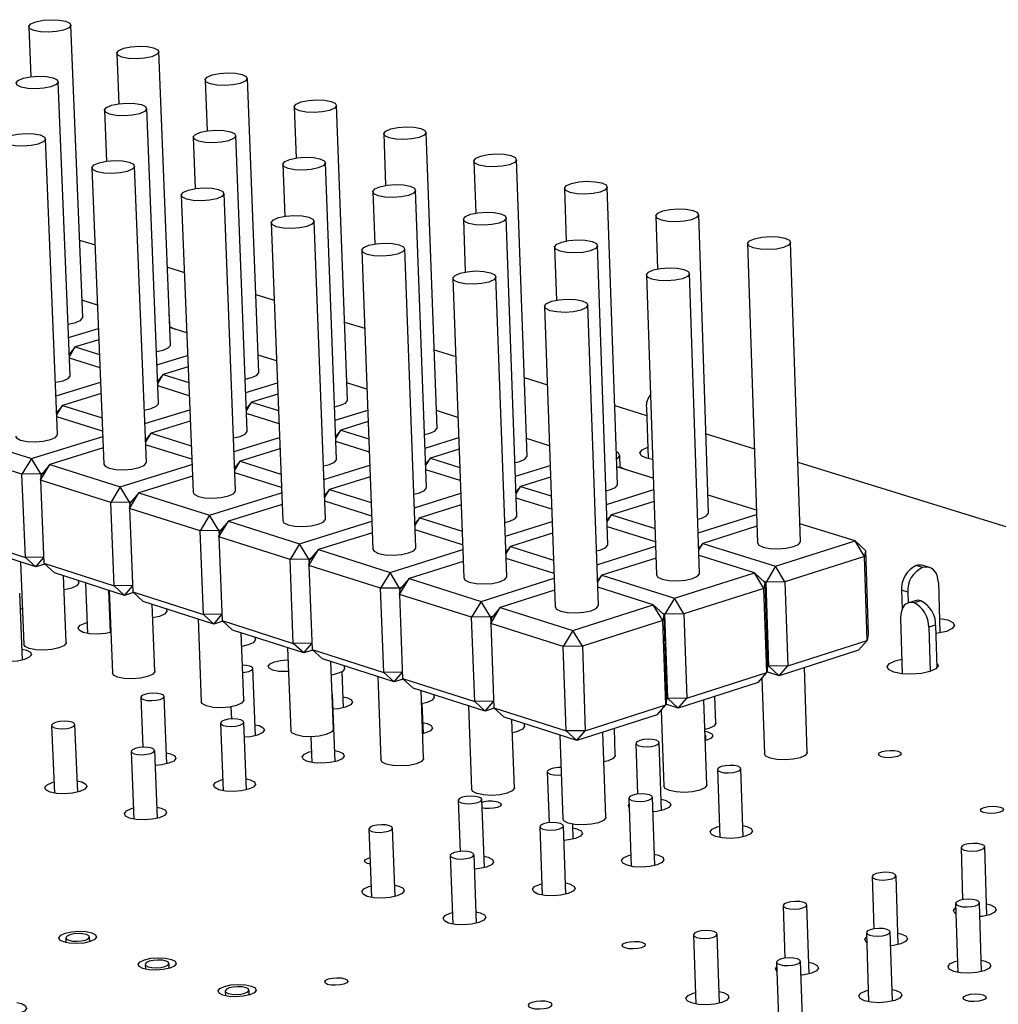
# Model space of a CAD drawing. Extents: x 79 to 216, y 65 to 126.
# Tile 10 of 14: x 142 to 159, y 105 to 122. Entities that reach past the tile are written whole.
import ezdxf

# ---------------------------------------------------------------- set-up
doc = ezdxf.new("R2010")
doc.units = 0
doc.layers.get('0').update_dxf_attribs({"linetype": 'CONTINUOUS'})

msp = doc.modelspace()

# ---------------------------------------------------------------- linework, layer by layer
at = {"color": 7, "linetype": 'CONTINUOUS'}
for p, q in [((141.764, 121.78), (141.799, 120.915)), ((142.697, 116.743), (142.491, 121.81)), ((143.287, 121.321), (143.322, 120.448)), ((144.218, 116.269), (144.016, 121.35)), ((142.481, 115.737), (142.273, 120.83)), ((144.82, 120.858), (144.854, 119.979)), ((145.749, 115.791), (145.552, 120.887)), ((143.073, 120.334), (143.109, 119.452)), ((144.011, 115.257), (143.807, 120.364)), ((146.362, 120.392), (146.396, 119.507)), ((147.289, 115.311), (147.097, 120.421)), ((142.263, 114.719), (142.053, 119.838)), ((144.614, 119.865), (144.649, 118.977)), ((145.549, 114.773), (145.35, 119.895)), ((147.915, 119.924), (147.948, 119.031)), ((148.839, 114.827), (148.651, 119.951)), ((149.476, 119.452), (149.509, 118.552)), ((150.399, 114.341), (150.215, 119.479)), ((142.857, 119.336), (143.065, 114.203)), ((143.801, 114.233), (143.595, 119.366)), ((146.165, 119.394), (146.2, 118.498)), ((147.098, 114.287), (146.904, 119.423)), ((148.656, 113.797), (148.467, 118.948)), ((151.048, 118.978), (151.08, 118.071)), ((151.968, 113.851), (151.79, 119.004)), ((144.407, 118.862), (144.61, 113.714)), ((145.348, 113.743), (145.147, 118.891)), ((147.726, 118.92), (147.759, 118.017)), ((149.296, 118.442), (149.329, 117.532)), ((150.224, 113.304), (150.039, 118.47)), ((152.63, 118.5), (152.661, 117.586)), ((153.547, 113.358), (153.374, 118.526)), ((145.966, 118.384), (146.164, 113.222)), ((146.905, 113.251), (146.709, 118.413)), ((142.642, 118.084), (142.911, 118.001)), ((148.471, 112.755), (148.28, 117.932)), ((150.877, 117.962), (150.909, 117.044)), ((151.802, 112.809), (151.622, 117.989)), ((154.222, 118.02), (154.393, 112.838)), ((155.137, 112.862), (154.968, 118.045)), ((147.535, 117.904), (147.729, 112.727)), ((144.165, 117.614), (144.46, 117.522)), ((149.114, 117.42), (149.303, 112.229)), ((150.048, 112.256), (149.861, 117.448)), ((152.467, 117.478), (152.645, 112.284)), ((153.39, 112.31), (153.215, 117.504)), ((145.697, 117.14), (146.018, 117.041)), ((142.954, 116.957), (142.685, 117.041)), ((150.703, 116.934), (150.887, 111.728)), ((151.635, 111.754), (151.453, 116.961)), ((144.208, 116.567), (144.2, 116.782)), ((142.454, 116.394), (142.97, 116.552)), ((144.202, 116.586), (144.3, 116.539)), ((144.501, 116.476), (144.206, 116.568)), ((147.238, 116.664), (147.585, 116.556)), ((142.566, 116.232), (142.466, 116.112)), ((142.468, 116.07), (142.566, 116.232)), ((142.978, 116.358), (142.566, 116.232)), ((142.566, 116.232), (142.988, 116.1)), ((142.998, 115.873), (142.469, 116.038)), ((143.984, 115.92), (144.516, 116.083)), ((146.058, 115.992), (145.737, 116.091)), ((148.789, 116.184), (149.163, 116.069)), ((144.524, 115.888), (144.091, 115.755)), ((144.091, 115.755), (143.995, 115.641)), ((143.997, 115.599), (144.091, 115.755)), ((144.091, 115.755), (144.535, 115.616)), ((150.35, 115.702), (150.751, 115.578)), ((142.236, 115.384), (143.008, 115.621)), ((144.544, 115.388), (143.998, 115.559)), ((145.523, 115.443), (146.073, 115.612)), ((147.625, 115.504), (147.278, 115.612)), ((143.016, 115.425), (142.349, 115.22)), ((146.08, 115.415), (145.626, 115.275)), ((142.349, 115.22), (142.248, 115.099)), ((142.249, 115.055), (142.349, 115.22)), ((142.349, 115.22), (143.033, 115.005)), ((145.626, 115.275), (145.534, 115.166)), ((145.536, 115.126), (145.626, 115.275)), ((145.626, 115.275), (146.091, 115.129)), ((151.921, 115.217), (152.472, 115.046)), ((152.467, 115.179), (152.498, 114.298)), ((143.042, 114.774), (142.251, 115.024)), ((143.774, 114.904), (144.554, 115.144)), ((146.1, 114.901), (145.538, 115.077)), ((147.072, 114.963), (147.638, 115.138)), ((149.202, 115.013), (148.828, 115.13)), ((144.561, 114.947), (143.882, 114.737)), ((147.646, 114.939), (147.17, 114.792)), ((140.597, 114.682), (141.809, 114.298)), ((141.809, 114.298), (143.046, 114.679)), ((143.882, 114.737), (143.785, 114.621)), ((143.787, 114.579), (143.882, 114.737)), ((143.882, 114.737), (144.578, 114.518)), ((147.17, 114.792), (147.083, 114.689)), ((147.084, 114.649), (147.17, 114.792)), ((147.17, 114.792), (147.657, 114.639)), ((153.501, 114.728), (154.339, 114.469)), ((144.587, 114.287), (143.788, 114.539)), ((145.321, 114.42), (146.109, 114.664)), ((147.666, 114.41), (147.086, 114.592)), ((148.631, 114.48), (149.214, 114.661)), ((150.788, 114.52), (150.388, 114.644)), ((141.645, 114.026), (140.434, 114.411)), ((143.054, 114.482), (142.129, 114.196)), ((146.117, 114.465), (145.425, 114.251)), ((149.222, 114.461), (148.724, 114.306)), ((152.013, 114.139), (152.005, 114.354)), ((141.809, 114.298), (141.645, 114.026)), ((141.969, 114.032), (141.809, 114.298)), ((141.965, 113.924), (142.129, 114.196)), ((142.129, 114.196), (141.987, 114.026)), ((142.129, 114.196), (143.348, 113.809)), ((143.348, 113.809), (144.591, 114.194)), ((145.425, 114.251), (145.332, 114.141)), ((145.334, 114.099), (145.425, 114.251)), ((145.425, 114.251), (146.133, 114.028)), ((146.879, 113.934), (147.674, 114.182)), ((148.724, 114.306), (148.641, 114.208)), ((148.642, 114.17), (148.724, 114.306)), ((148.724, 114.306), (149.233, 114.146)), ((150.2, 113.993), (150.8, 114.181)), ((152.587, 113.96), (151.957, 114.156)), ((152.012, 114.156), (152.103, 114.111)), ((155.092, 114.236), (160.52, 112.559)), ((141.969, 114.032), (141.645, 114.026)), ((141.705, 112.586), (141.645, 114.026)), ((141.965, 113.924), (141.987, 114.026)), ((142, 114.041), (141.969, 114.032)), ((141.969, 114.032), (141.972, 113.956)), ((144.599, 113.995), (143.671, 113.707)), ((146.142, 113.796), (145.336, 114.051)), ((149.242, 113.916), (148.645, 114.103)), ((143.184, 113.537), (141.965, 113.924)), ((141.965, 113.924), (142.025, 112.483)), ((147.682, 113.981), (146.978, 113.762)), ((150.288, 113.816), (150.209, 113.725)), ((150.211, 113.687), (150.288, 113.816)), ((150.808, 113.979), (150.288, 113.816)), ((150.288, 113.816), (150.819, 113.65)), ((143.348, 113.809), (143.184, 113.537)), ((143.509, 113.542), (143.348, 113.809)), ((143.506, 113.434), (143.671, 113.707)), ((143.671, 113.707), (143.527, 113.536)), ((143.671, 113.707), (144.898, 113.318)), ((144.898, 113.318), (146.146, 113.706)), ((146.978, 113.762), (146.889, 113.657)), ((146.891, 113.617), (146.978, 113.762)), ((146.978, 113.762), (147.699, 113.535)), ((148.446, 113.445), (149.25, 113.696)), ((151.778, 113.504), (152.594, 113.761)), ((154.374, 113.404), (153.537, 113.664)), ((143.509, 113.542), (143.184, 113.537)), ((143.243, 112.092), (143.184, 113.537)), ((143.506, 113.434), (143.527, 113.536)), ((143.54, 113.552), (143.509, 113.542)), ((143.509, 113.542), (143.512, 113.463)), ((146.154, 113.505), (145.222, 113.215)), ((147.707, 113.302), (146.893, 113.559)), ((149.257, 113.494), (148.54, 113.269)), ((150.827, 113.419), (150.213, 113.612)), ((152.601, 113.557), (151.862, 113.324)), ((144.733, 113.044), (143.506, 113.434)), ((143.506, 113.434), (143.565, 111.989)), ((144.898, 113.318), (144.733, 113.044)), ((145.059, 113.05), (144.898, 113.318)), ((151.862, 113.324), (151.787, 113.238)), ((151.789, 113.202), (151.862, 113.324)), ((151.862, 113.324), (152.617, 113.088)), ((153.367, 113.012), (154.377, 113.331)), ((145.057, 112.941), (145.222, 113.215)), ((145.222, 113.215), (145.078, 113.044)), ((145.222, 113.215), (146.457, 112.823)), ((146.457, 112.823), (147.71, 113.215)), ((148.54, 113.269), (148.456, 113.171)), ((148.457, 113.132), (148.54, 113.269)), ((148.54, 113.269), (149.274, 113.038)), ((150.023, 112.953), (150.835, 113.208)), ((156.085, 112.872), (155.127, 113.17)), ((140.494, 112.974), (141.705, 112.586)), ((145.059, 113.05), (144.733, 113.044)), ((144.79, 111.596), (144.733, 113.044)), ((145.057, 112.941), (145.078, 113.044)), ((145.091, 113.059), (145.059, 113.05)), ((145.059, 113.05), (145.062, 112.967)), ((147.718, 113.012), (146.783, 112.72)), ((149.282, 112.805), (148.46, 113.065)), ((150.842, 113.003), (150.112, 112.774)), ((152.625, 112.856), (151.792, 113.117)), ((154.383, 113.125), (153.445, 112.829)), ((141.886, 112.422), (140.676, 112.81)), ((146.292, 112.549), (145.057, 112.941)), ((145.057, 112.941), (145.114, 111.492)), ((146.457, 112.823), (146.292, 112.549)), ((146.619, 112.554), (146.457, 112.823)), ((153.445, 112.829), (153.376, 112.748)), ((153.377, 112.714), (153.445, 112.829)), ((153.445, 112.829), (154.705, 112.434)), ((154.705, 112.434), (156.085, 112.872)), ((156.249, 112.602), (156.085, 112.872)), ((156.263, 112.705), (156.085, 112.872)), ((146.618, 112.445), (146.783, 112.72)), ((146.783, 112.72), (146.637, 112.548)), ((146.783, 112.72), (148.025, 112.325)), ((148.025, 112.325), (149.285, 112.721)), ((150.112, 112.774), (150.033, 112.681)), ((150.034, 112.643), (150.112, 112.774)), ((150.112, 112.774), (150.859, 112.539)), ((151.61, 112.458), (152.628, 112.779)), ((154.341, 112.319), (153.38, 112.62)), ((156.263, 112.705), (156.249, 112.602)), ((156.263, 112.705), (156.309, 111.25)), ((141.621, 112.507), (141.68, 111.078)), ((142.02, 112.591), (141.705, 112.586)), ((141.886, 112.422), (141.705, 112.586)), ((141.886, 112.422), (142.021, 112.582)), ((142.04, 112.469), (141.886, 112.422)), ((142.025, 112.483), (143.243, 112.092)), ((142.025, 112.483), (142.206, 112.319)), ((146.619, 112.554), (146.292, 112.549)), ((146.347, 111.096), (146.292, 112.549)), ((146.618, 112.445), (146.637, 112.548)), ((146.651, 112.564), (146.619, 112.554)), ((146.619, 112.554), (146.622, 112.467)), ((149.293, 112.516), (148.354, 112.221)), ((150.867, 112.305), (150.037, 112.567)), ((152.635, 112.573), (151.695, 112.275)), ((156.249, 112.602), (154.87, 112.164)), ((156.295, 111.146), (156.249, 112.602)), ((143.424, 111.928), (142.206, 112.319)), ((147.86, 112.05), (146.618, 112.445)), ((146.618, 112.445), (146.674, 110.992)), ((148.025, 112.325), (147.86, 112.05)), ((148.189, 112.055), (148.025, 112.325)), ((152.954, 111.879), (154.341, 112.319)), ((154.505, 112.048), (154.341, 112.319)), ((154.52, 112.152), (154.341, 112.319)), ((154.705, 112.434), (154.541, 112.158)), ((154.87, 112.164), (154.705, 112.434)), ((157.253, 112.409), (157.145, 112.443)), ((157.371, 112.411), (157.263, 112.445)), ((142.411, 111.109), (142.364, 112.268)), ((142.628, 112.145), (142.626, 112.184)), ((142.745, 112.146), (142.78, 111.269)), ((148.189, 111.945), (148.354, 112.221)), ((148.354, 112.221), (148.207, 112.049)), ((148.354, 112.221), (149.604, 111.824)), ((149.604, 111.824), (150.87, 112.224)), ((151.695, 112.275), (151.619, 112.188)), ((151.621, 112.152), (151.695, 112.275)), ((151.695, 112.275), (152.954, 111.879)), ((154.541, 112.158), (154.499, 112.172)), ((154.52, 112.152), (154.505, 112.048)), ((154.52, 112.152), (154.568, 110.694)), ((154.87, 112.164), (154.541, 112.158)), ((154.589, 110.7), (154.541, 112.158)), ((154.87, 112.164), (154.918, 110.706)), ((157.529, 112.151), (157.556, 111.277)), ((141.654, 110.807), (141.606, 111.964)), ((143.179, 111.285), (143.149, 112.016)), ((143.154, 112.015), (143.212, 110.583)), ((143.56, 112.098), (143.243, 112.092)), ((143.424, 111.928), (143.243, 112.092)), ((143.424, 111.928), (143.561, 112.09)), ((143.579, 111.976), (143.424, 111.928)), ((143.565, 111.989), (144.79, 111.596)), ((143.565, 111.989), (143.746, 111.824)), ((148.189, 112.055), (147.86, 112.05)), ((147.915, 110.593), (147.86, 112.05)), ((148.221, 112.065), (148.189, 112.055)), ((148.189, 112.055), (148.192, 111.964)), ((148.189, 111.945), (148.207, 112.049)), ((149.439, 111.548), (148.189, 111.945)), ((148.189, 111.945), (148.243, 110.488)), ((150.877, 112.017), (149.935, 111.72)), ((152.587, 111.762), (151.624, 112.067)), ((154.505, 112.048), (153.119, 111.608)), ((154.553, 110.589), (154.505, 112.048)), ((156.999, 111.982), (156.89, 112.016)), ((156.89, 112.016), (156.9, 111.692)), ((156.999, 111.982), (157.005, 111.796)), ((144.972, 111.431), (143.746, 111.824)), ((143.946, 110.612), (143.899, 111.775)), ((149.604, 111.824), (149.439, 111.548)), ((149.768, 111.553), (149.604, 111.824)), ((152.954, 111.879), (152.789, 111.602)), ((153.119, 111.608), (152.954, 111.879)), ((157.126, 111.835), (157.008, 111.797)), ((157.225, 111.834), (157.107, 111.796)), ((141.654, 111.697), (141.617, 111.695)), ((144.154, 111.654), (144.153, 111.694)), ((145.11, 111.601), (144.79, 111.596)), ((144.972, 111.431), (144.79, 111.596)), ((144.972, 111.431), (145.11, 111.594)), ((149.769, 111.443), (149.935, 111.72)), ((149.935, 111.72), (149.787, 111.547)), ((149.935, 111.72), (151.193, 111.32)), ((151.193, 111.32), (152.587, 111.762)), ((152.752, 111.491), (152.587, 111.762)), ((152.768, 111.596), (152.587, 111.762)), ((152.789, 111.602), (152.746, 111.616)), ((152.768, 111.596), (152.752, 111.491)), ((152.768, 111.596), (152.818, 110.134)), ((153.119, 111.608), (152.789, 111.602)), ((152.839, 110.141), (152.789, 111.602)), ((153.119, 111.608), (153.168, 110.146)), ((144.697, 111.519), (144.753, 110.084)), ((145.127, 111.48), (144.972, 111.431)), ((145.114, 111.492), (146.347, 111.096)), ((145.114, 111.492), (145.296, 111.327)), ((149.768, 111.553), (149.439, 111.548)), ((149.492, 110.087), (149.439, 111.548)), ((149.801, 111.564), (149.768, 111.553)), ((149.768, 111.553), (149.772, 111.457)), ((149.769, 111.443), (149.787, 111.547)), ((151.027, 111.043), (149.769, 111.443)), ((149.769, 111.443), (149.822, 109.981)), ((152.752, 111.491), (151.358, 111.048)), ((152.802, 110.029), (152.752, 111.491)), ((156.872, 111.53), (156.903, 110.569)), ((146.529, 110.931), (145.296, 111.327)), ((145.489, 110.113), (145.444, 111.279)), ((151.193, 111.32), (151.027, 111.043)), ((151.358, 111.048), (151.193, 111.32)), ((157.481, 111.414), (157.363, 111.376)), ((157.363, 111.376), (157.387, 110.609)), ((157.481, 111.414), (157.504, 110.673)), ((145.69, 111.161), (145.688, 111.201)), ((146.669, 111.101), (146.347, 111.096)), ((146.529, 110.931), (146.347, 111.096)), ((146.529, 110.931), (146.67, 111.096)), ((154.918, 110.706), (156.295, 111.146)), ((156.145, 110.976), (156.295, 111.146)), ((156.309, 111.25), (156.295, 111.146)), ((146.249, 111.021), (146.305, 109.581)), ((146.686, 110.98), (146.529, 110.931)), ((146.674, 110.992), (147.915, 110.593)), ((146.674, 110.992), (146.855, 110.826)), ((151.358, 111.048), (151.027, 111.043)), ((151.079, 109.578), (151.027, 111.043)), ((151.358, 111.048), (151.409, 109.583)), ((156.145, 110.976), (154.768, 110.535)), ((148.096, 110.428), (146.855, 110.826)), ((147.043, 109.61), (146.998, 110.78)), ((145.69, 109.496), (145.645, 110.662)), ((147.219, 109.981), (147.195, 110.609)), ((147.235, 110.664), (147.233, 110.705)), ((148.239, 110.599), (147.915, 110.593)), ((148.096, 110.428), (147.915, 110.593)), ((148.096, 110.428), (148.239, 110.594)), ((153.168, 110.146), (154.553, 110.589)), ((154.404, 110.418), (154.553, 110.589)), ((154.568, 110.694), (154.553, 110.589)), ((154.768, 110.535), (154.555, 110.602)), ((154.568, 110.707), (154.589, 110.7)), ((154.918, 110.706), (154.589, 110.7)), ((154.768, 110.535), (154.589, 110.7)), ((154.768, 110.535), (154.918, 110.706)), ((155.256, 109.207), (155.208, 110.675)), ((147.811, 110.519), (147.866, 109.076)), ((148.254, 110.478), (148.096, 110.428)), ((148.243, 110.488), (149.492, 110.087)), ((148.243, 110.488), (148.424, 110.322)), ((154.404, 110.418), (153.019, 109.975)), ((154.47, 110.494), (154.514, 109.183)), ((149.673, 109.921), (148.424, 110.322)), ((148.606, 109.104), (148.563, 110.278)), ((143.704, 110.161), (143.739, 109.296)), ((144.155, 109.008), (144.108, 110.177)), ((147.072, 109.047), (147.028, 110.216)), ((148.79, 110.165), (148.788, 110.206)), ((149.818, 110.093), (149.492, 110.087)), ((149.673, 109.921), (149.492, 110.087)), ((149.673, 109.921), (149.818, 110.089)), ((152.818, 110.134), (152.802, 110.029)), ((152.817, 110.147), (152.839, 110.141)), ((153.168, 110.146), (152.839, 110.141)), ((153.019, 109.975), (152.839, 110.141)), ((153.019, 109.975), (153.168, 110.146)), ((153.514, 108.646), (153.464, 110.117)), ((153.67, 109.714), (153.654, 110.178)), ((145.267, 109.996), (145.276, 109.785)), ((148.602, 109.534), (148.583, 110.051)), ((149.384, 110.014), (149.436, 108.568)), ((149.832, 109.972), (149.673, 109.921)), ((149.822, 109.981), (151.079, 109.578)), ((149.822, 109.981), (150.004, 109.815)), ((151.409, 109.583), (152.802, 110.029)), ((152.653, 109.858), (152.802, 110.029)), ((152.725, 109.94), (152.77, 108.621)), ((153.019, 109.975), (152.804, 110.043)), ((145.536, 108.557), (145.49, 109.729)), ((151.26, 109.412), (150.004, 109.815)), ((150.18, 108.595), (150.137, 109.773)), ((152.653, 109.858), (151.26, 109.412)), ((142.159, 109.674), (142.207, 108.502)), ((142.612, 108.519), (142.564, 109.69)), ((145.085, 109.713), (145.131, 108.541)), ((150.355, 109.662), (150.353, 109.703)), ((151.409, 109.583), (151.079, 109.578)), ((151.26, 109.412), (151.079, 109.578)), ((151.26, 109.412), (151.409, 109.583)), ((151.763, 108.082), (151.711, 109.556)), ((151.929, 109.156), (151.913, 109.621)), ((146.651, 109.478), (146.668, 109.031)), ((150.966, 109.506), (151.017, 108.056)), ((152.732, 108.201), (152.692, 109.377)), ((153.5, 109.413), (153.498, 109.493)), ((143.539, 109.223), (143.586, 108.049)), ((143.992, 108.065), (143.945, 109.24)), ((152.285, 109.363), (152.315, 108.484)), ((150.75, 108.87), (150.781, 107.988)), ((153.699, 108.91), (153.738, 107.73)), ((154.146, 107.744), (154.107, 108.924)), ((149.208, 108.376), (149.24, 107.49)), ((149.659, 107.209), (149.616, 108.391)), ((152.163, 108.415), (152.204, 107.233)), ((152.612, 107.247), (152.572, 108.429)), ((152.725, 108.396), (152.796, 108.378)), ((147.658, 107.879), (147.703, 106.694)), ((148.112, 106.71), (148.068, 107.894)), ((150.619, 107.918), (150.662, 106.733)), ((151.071, 106.748), (151.029, 107.933)), ((151.199, 107.706), (151.19, 107.962)), ((157.921, 107.557), (157.949, 106.654)), ((158.369, 106.38), (158.333, 107.57)), ((149.069, 107.418), (149.113, 106.231)), ((149.523, 106.246), (149.48, 107.434)), ((156.382, 107.055), (156.411, 106.149)), ((156.832, 105.876), (156.795, 107.068)), ((154.836, 106.55), (154.866, 105.641)), ((155.288, 105.369), (155.249, 106.564)), ((157.827, 106.589), (157.864, 105.394)), ((158.277, 105.407), (158.241, 106.602)), ((158.363, 106.58), (158.432, 106.563)), ((142.405, 105.992), (142.408, 105.909)), ((142.819, 105.926), (142.815, 106.009)), ((153.282, 106.043), (153.323, 104.846)), ((153.737, 104.86), (153.697, 106.057)), ((156.28, 106.082), (156.318, 104.884)), ((156.732, 104.897), (156.694, 106.095)), ((156.826, 106.076), (156.896, 106.059)), ((143.782, 105.532), (143.785, 105.449)), ((144.197, 105.465), (144.194, 105.549)), ((154.725, 105.572), (154.765, 104.371)), ((155.18, 104.385), (155.141, 105.586)), ((155.282, 105.57), (155.353, 105.553)), ((145.167, 105.07), (145.17, 104.986)), ((145.583, 105.002), (145.58, 105.086))]:
    msp.add_line(p, q, dxfattribs=at)
for points in [[(142.401, 121.877), (142.472, 121.843), (142.49, 121.802), (142.453, 121.76), (142.367, 121.723), (142.244, 121.698), (142.103, 121.687), (141.966, 121.693), (141.853, 121.714), (141.783, 121.748), (141.764, 121.789), (141.801, 121.831), (141.888, 121.868), (142.011, 121.893), (142.151, 121.904), (142.288, 121.898), (142.401, 121.877)], [(143.926, 121.417), (143.997, 121.383), (144.016, 121.342), (143.979, 121.3), (143.893, 121.263), (143.769, 121.237), (143.628, 121.226), (143.491, 121.232), (143.378, 121.254), (143.306, 121.288), (143.288, 121.329), (143.324, 121.371), (143.411, 121.408), (143.534, 121.434), (143.675, 121.445), (143.813, 121.439), (143.926, 121.417)], [(145.46, 120.955), (145.532, 120.92), (145.551, 120.879), (145.515, 120.836), (145.428, 120.799), (145.305, 120.773), (145.163, 120.762), (145.025, 120.768), (144.911, 120.79), (144.84, 120.824), (144.821, 120.866), (144.857, 120.908), (144.944, 120.946), (145.067, 120.971), (145.208, 120.982), (145.346, 120.976), (145.46, 120.955)], [(142.183, 120.897), (142.254, 120.863), (142.272, 120.821), (142.235, 120.779), (142.148, 120.742), (142.025, 120.716), (141.883, 120.705), (141.745, 120.711), (141.632, 120.733), (141.561, 120.767), (141.543, 120.808), (141.58, 120.851), (141.667, 120.888), (141.791, 120.914), (141.932, 120.925), (142.07, 120.919), (142.183, 120.897)], [(147.004, 120.489), (147.076, 120.455), (147.096, 120.413), (147.06, 120.37), (146.973, 120.333), (146.85, 120.307), (146.708, 120.296), (146.569, 120.302), (146.455, 120.324), (146.383, 120.358), (146.363, 120.4), (146.399, 120.443), (146.486, 120.48), (146.609, 120.506), (146.751, 120.517), (146.89, 120.511), (147.004, 120.489)], [(143.716, 120.432), (143.787, 120.397), (143.806, 120.355), (143.769, 120.313), (143.682, 120.275), (143.558, 120.249), (143.417, 120.238), (143.278, 120.244), (143.164, 120.266), (143.093, 120.301), (143.074, 120.342), (143.111, 120.385), (143.198, 120.422), (143.322, 120.448), (143.464, 120.459), (143.602, 120.453), (143.716, 120.432)], [(145.258, 119.963), (145.33, 119.929), (145.35, 119.887), (145.313, 119.843), (145.226, 119.806), (145.102, 119.78), (144.96, 119.769), (144.821, 119.775), (144.707, 119.797), (144.634, 119.832), (144.615, 119.874), (144.652, 119.917), (144.739, 119.954), (144.863, 119.98), (145.005, 119.991), (145.144, 119.985), (145.258, 119.963)], [(148.557, 120.021), (148.63, 119.986), (148.65, 119.944), (148.615, 119.901), (148.528, 119.864), (148.404, 119.837), (148.262, 119.826), (148.123, 119.832), (148.008, 119.854), (147.935, 119.889), (147.915, 119.931), (147.951, 119.974), (148.038, 120.012), (148.161, 120.038), (148.303, 120.049), (148.442, 120.043), (148.557, 120.021)], [(141.962, 119.906), (142.034, 119.871), (142.052, 119.829), (142.015, 119.786), (141.927, 119.749), (141.803, 119.722), (141.661, 119.711), (141.522, 119.717), (141.408, 119.739), (141.337, 119.774), (141.319, 119.816), (141.356, 119.859), (141.444, 119.897), (141.568, 119.923), (141.71, 119.934), (141.849, 119.928), (141.962, 119.906)], [(143.503, 119.434), (143.576, 119.4), (143.594, 119.357), (143.557, 119.314), (143.47, 119.276), (143.345, 119.25), (143.202, 119.239), (143.063, 119.245), (142.949, 119.267), (142.877, 119.302), (142.858, 119.345), (142.895, 119.388), (142.983, 119.425), (143.108, 119.452), (143.25, 119.463), (143.389, 119.457), (143.503, 119.434)], [(146.81, 119.492), (146.883, 119.457), (146.903, 119.415), (146.867, 119.372), (146.78, 119.334), (146.655, 119.307), (146.513, 119.297), (146.373, 119.303), (146.258, 119.325), (146.186, 119.36), (146.166, 119.402), (146.202, 119.445), (146.289, 119.483), (146.414, 119.509), (146.556, 119.52), (146.696, 119.514), (146.81, 119.492)], [(150.121, 119.549), (150.194, 119.515), (150.215, 119.472), (150.179, 119.429), (150.093, 119.391), (149.969, 119.365), (149.826, 119.354), (149.686, 119.36), (149.571, 119.382), (149.497, 119.417), (149.477, 119.459), (149.513, 119.503), (149.599, 119.54), (149.723, 119.567), (149.866, 119.578), (150.005, 119.572), (150.121, 119.549)], [(151.694, 119.075), (151.768, 119.04), (151.789, 118.998), (151.754, 118.954), (151.668, 118.916), (151.543, 118.89), (151.4, 118.879), (151.26, 118.885), (151.144, 118.907), (151.07, 118.942), (151.049, 118.985), (151.084, 119.028), (151.171, 119.066), (151.295, 119.093), (151.438, 119.104), (151.578, 119.097), (151.694, 119.075)], [(145.054, 118.96), (145.127, 118.925), (145.146, 118.883), (145.109, 118.839), (145.022, 118.801), (144.897, 118.775), (144.754, 118.764), (144.614, 118.77), (144.499, 118.792), (144.427, 118.827), (144.407, 118.87), (144.444, 118.913), (144.532, 118.951), (144.657, 118.978), (144.8, 118.989), (144.939, 118.983), (145.054, 118.96)], [(148.372, 119.018), (148.446, 118.983), (148.466, 118.94), (148.43, 118.897), (148.343, 118.859), (148.218, 118.832), (148.075, 118.821), (147.935, 118.827), (147.82, 118.85), (147.746, 118.885), (147.726, 118.927), (147.763, 118.971), (147.85, 119.009), (147.974, 119.035), (148.117, 119.046), (148.257, 119.04), (148.372, 119.018)], [(153.277, 118.598), (153.352, 118.563), (153.373, 118.52), (153.338, 118.476), (153.252, 118.438), (153.128, 118.411), (152.984, 118.4), (152.843, 118.406), (152.727, 118.429), (152.652, 118.464), (152.63, 118.507), (152.666, 118.551), (152.752, 118.589), (152.876, 118.615), (153.02, 118.626), (153.16, 118.62), (153.277, 118.598)], [(146.615, 118.483), (146.688, 118.448), (146.708, 118.405), (146.671, 118.361), (146.584, 118.323), (146.459, 118.297), (146.315, 118.285), (146.175, 118.292), (146.059, 118.314), (145.986, 118.349), (145.966, 118.392), (146.003, 118.436), (146.091, 118.474), (146.216, 118.501), (146.359, 118.512), (146.499, 118.506), (146.615, 118.483)], [(149.944, 118.54), (150.018, 118.505), (150.039, 118.462), (150.003, 118.419), (149.916, 118.38), (149.791, 118.354), (149.648, 118.343), (149.507, 118.349), (149.391, 118.371), (149.317, 118.407), (149.297, 118.45), (149.333, 118.493), (149.42, 118.531), (149.544, 118.558), (149.688, 118.569), (149.828, 118.563), (149.944, 118.54)], [(151.526, 118.06), (151.601, 118.025), (151.622, 117.982), (151.586, 117.938), (151.499, 117.899), (151.374, 117.872), (151.23, 117.861), (151.089, 117.868), (150.973, 117.89), (150.898, 117.926), (150.877, 117.969), (150.913, 118.013), (151, 118.051), (151.125, 118.078), (151.268, 118.089), (151.409, 118.083), (151.526, 118.06)], [(154.87, 118.118), (154.946, 118.082), (154.968, 118.039), (154.933, 117.995), (154.847, 117.957), (154.722, 117.93), (154.578, 117.919), (154.437, 117.925), (154.319, 117.948), (154.244, 117.983), (154.222, 118.026), (154.257, 118.07), (154.343, 118.108), (154.468, 118.135), (154.612, 118.146), (154.753, 118.14), (154.87, 118.118)], [(148.185, 118.003), (148.259, 117.967), (148.279, 117.924), (148.243, 117.88), (148.156, 117.842), (148.03, 117.815), (147.886, 117.804), (147.745, 117.81), (147.629, 117.833), (147.556, 117.869), (147.535, 117.912), (147.572, 117.956), (147.659, 117.994), (147.785, 118.021), (147.929, 118.032), (148.069, 118.025), (148.185, 118.003)], [(153.118, 117.577), (153.193, 117.541), (153.215, 117.498), (153.18, 117.454), (153.093, 117.415), (152.968, 117.388), (152.823, 117.377), (152.681, 117.383), (152.564, 117.406), (152.489, 117.442), (152.468, 117.485), (152.503, 117.529), (152.59, 117.568), (152.715, 117.595), (152.859, 117.606), (153.001, 117.6), (153.118, 117.577)], [(149.766, 117.52), (149.84, 117.484), (149.861, 117.441), (149.825, 117.396), (149.737, 117.358), (149.612, 117.331), (149.467, 117.32), (149.326, 117.326), (149.209, 117.349), (149.135, 117.385), (149.114, 117.428), (149.151, 117.472), (149.238, 117.511), (149.364, 117.537), (149.508, 117.549), (149.649, 117.542), (149.766, 117.52)], [(151.356, 117.033), (151.431, 116.997), (151.453, 116.954), (151.417, 116.909), (151.329, 116.87), (151.204, 116.843), (151.059, 116.832), (150.917, 116.839), (150.799, 116.861), (150.725, 116.897), (150.704, 116.941), (150.739, 116.986), (150.827, 117.024), (150.953, 117.051), (151.097, 117.062), (151.239, 117.056), (151.356, 117.033)], [(142.445, 116.627), (142.451, 116.628), (142.573, 116.654), (142.659, 116.692), (142.696, 116.735), (142.697, 116.743)], [(144.198, 116.77), (144.199, 116.773), (144.197, 116.793)], [(143.975, 116.153), (144.095, 116.179), (144.181, 116.217), (144.217, 116.26), (144.218, 116.269)], [(142.226, 115.619), (142.234, 115.62), (142.357, 115.647), (142.444, 115.685), (142.48, 115.728), (142.481, 115.737)], [(145.514, 115.677), (145.626, 115.702), (145.712, 115.739), (145.748, 115.783), (145.749, 115.791)], [(143.764, 115.14), (143.886, 115.166), (143.973, 115.204), (144.01, 115.248), (144.011, 115.257)], [(147.063, 115.197), (147.166, 115.221), (147.253, 115.259), (147.288, 115.303), (147.289, 115.311)], [(141.53, 114.689), (141.549, 114.655), (141.62, 114.619), (141.734, 114.596), (141.872, 114.59), (142.014, 114.601), (142.138, 114.628), (142.225, 114.666), (142.262, 114.71), (142.263, 114.719)], [(145.312, 114.657), (145.426, 114.682), (145.512, 114.721), (145.549, 114.765), (145.549, 114.773)], [(148.622, 114.715), (148.717, 114.737), (148.803, 114.776), (148.838, 114.82), (148.839, 114.827)], [(152.576, 114.283), (152.468, 114.306), (152.381, 114.348), (152.356, 114.399), (152.397, 114.451), (152.491, 114.494)], [(150.191, 114.23), (150.277, 114.25), (150.363, 114.289), (150.398, 114.333), (150.399, 114.341)], [(151.953, 114.291), (151.967, 114.3), (152.005, 114.347), (151.982, 114.394), (151.948, 114.415)], [(143.065, 114.203), (143.085, 114.168), (143.157, 114.132), (143.27, 114.11), (143.409, 114.103), (143.551, 114.114), (143.676, 114.141), (143.763, 114.18), (143.8, 114.224), (143.801, 114.233)], [(146.87, 114.172), (146.975, 114.196), (147.061, 114.234), (147.097, 114.279), (147.098, 114.287)], [(151.77, 113.742), (151.846, 113.761), (151.932, 113.799), (151.968, 113.844), (151.968, 113.851)], [(144.61, 113.714), (144.63, 113.679), (144.702, 113.643), (144.817, 113.62), (144.956, 113.613), (145.099, 113.624), (145.223, 113.651), (145.31, 113.69), (145.347, 113.735), (145.348, 113.743)], [(148.437, 113.683), (148.533, 113.706), (148.62, 113.745), (148.656, 113.789), (148.656, 113.797)], [(150.014, 113.192), (150.102, 113.213), (150.188, 113.252), (150.224, 113.297), (150.224, 113.304)], [(153.359, 113.25), (153.426, 113.268), (153.512, 113.307), (153.547, 113.352), (153.547, 113.358)], [(146.164, 113.222), (146.185, 113.186), (146.258, 113.15), (146.373, 113.127), (146.513, 113.12), (146.656, 113.132), (146.78, 113.159), (146.868, 113.198), (146.904, 113.243), (146.905, 113.251)], [(151.602, 112.698), (151.68, 112.717), (151.766, 112.756), (151.802, 112.802), (151.802, 112.809)], [(154.393, 112.838), (154.415, 112.8), (154.49, 112.763), (154.607, 112.74), (154.748, 112.733), (154.892, 112.744), (155.016, 112.772), (155.102, 112.811), (155.136, 112.856), (155.137, 112.862)], [(147.729, 112.727), (147.749, 112.691), (147.823, 112.654), (147.939, 112.631), (148.079, 112.624), (148.223, 112.636), (148.347, 112.663), (148.435, 112.702), (148.471, 112.747), (148.471, 112.755)], [(152.645, 112.284), (152.667, 112.246), (152.742, 112.21), (152.858, 112.186), (153, 112.179), (153.144, 112.191), (153.268, 112.218), (153.355, 112.258), (153.39, 112.303), (153.39, 112.31)], [(157.529, 112.151), (157.522, 112.217), (157.505, 112.276), (157.478, 112.327), (157.444, 112.369), (157.402, 112.398), (157.356, 112.415), (157.305, 112.419), (157.253, 112.409)], [(142.628, 112.145), (142.627, 112.136), (142.59, 112.091), (142.504, 112.053), (142.381, 112.026), (142.374, 112.025)], [(149.303, 112.229), (149.324, 112.192), (149.398, 112.155), (149.515, 112.132), (149.655, 112.125), (149.799, 112.136), (149.924, 112.164), (150.012, 112.203), (150.047, 112.249), (150.048, 112.256)], [(157.107, 111.796), (157.059, 111.804), (157.014, 111.799), (156.972, 111.781), (156.936, 111.75), (156.908, 111.707), (156.887, 111.655), (156.875, 111.595), (156.872, 111.53)], [(144.154, 111.654), (144.153, 111.646), (144.117, 111.601), (144.03, 111.562), (143.909, 111.536)], [(150.887, 111.728), (150.909, 111.69), (150.983, 111.653), (151.1, 111.629), (151.242, 111.623), (151.386, 111.634), (151.512, 111.662), (151.599, 111.701), (151.634, 111.747), (151.635, 111.754)], [(143.179, 111.285), (143.091, 111.268), (142.953, 111.257), (142.817, 111.264), (142.706, 111.286), (142.636, 111.322), (142.618, 111.365), (142.654, 111.409), (142.74, 111.447), (142.773, 111.456)], [(157.692, 111.501), (157.781, 111.458), (157.808, 111.405), (157.768, 111.351), (157.667, 111.304), (157.52, 111.271), (157.485, 111.267)], [(157.548, 111.53), (157.553, 111.529), (157.692, 111.501)], [(142.411, 111.109), (142.411, 111.1), (142.373, 111.055), (142.286, 111.016), (142.163, 110.989), (142.021, 110.978), (141.883, 110.984), (141.77, 111.007), (141.699, 111.044), (141.68, 111.078)], [(145.69, 111.161), (145.689, 111.152), (145.653, 111.108), (145.566, 111.069), (145.453, 111.043)], [(141.646, 110.996), (141.721, 110.978), (141.791, 110.942), (141.809, 110.899), (141.772, 110.855), (141.686, 110.816), (141.565, 110.79), (141.425, 110.779), (141.29, 110.785), (141.179, 110.808), (141.109, 110.844), (141.091, 110.887), (141.128, 110.931), (141.214, 110.97), (141.246, 110.979)], [(146.265, 110.608), (146.213, 110.606), (146.092, 110.611), (145.993, 110.632), (145.93, 110.664), (145.913, 110.702), (145.944, 110.742), (146.02, 110.776), (146.128, 110.8), (146.251, 110.809), (146.257, 110.809)], [(157.501, 110.758), (157.523, 110.709), (157.483, 110.655), (157.381, 110.608), (157.234, 110.575), (157.063, 110.561), (156.896, 110.569), (156.756, 110.598), (156.666, 110.642), (156.64, 110.695), (156.68, 110.749), (156.782, 110.796), (156.895, 110.823)], [(143.946, 110.612), (143.945, 110.603), (143.908, 110.558), (143.821, 110.519), (143.697, 110.492), (143.555, 110.481), (143.417, 110.487), (143.303, 110.511), (143.231, 110.547), (143.212, 110.583)], [(145.471, 110.592), (145.509, 110.596), (145.577, 110.611), (145.625, 110.632), (145.645, 110.657), (145.634, 110.681), (145.594, 110.702), (145.532, 110.714), (145.466, 110.718)], [(147.235, 110.664), (147.234, 110.656), (147.198, 110.611), (147.112, 110.572), (147.007, 110.547)], [(143.773, 110.212), (143.725, 110.191), (143.704, 110.166), (143.715, 110.141), (143.754, 110.121), (143.817, 110.108), (143.893, 110.105), (143.971, 110.111), (144.04, 110.126), (144.087, 110.147), (144.108, 110.172), (144.097, 110.197), (144.058, 110.217), (143.995, 110.23), (143.919, 110.233), (143.841, 110.227), (143.773, 110.212)], [(147.021, 110.198), (147.028, 110.212), (147.019, 110.234)], [(145.489, 110.113), (145.489, 110.104), (145.452, 110.059), (145.365, 110.019), (145.241, 109.992), (145.099, 109.981), (144.96, 109.987), (144.845, 110.011), (144.773, 110.048), (144.753, 110.084)], [(147.212, 110.171), (147.285, 110.154), (147.356, 110.118), (147.376, 110.074), (147.34, 110.03), (147.255, 109.991), (147.133, 109.964), (147.038, 109.955)], [(148.79, 110.165), (148.789, 110.157), (148.754, 110.111), (148.667, 110.072), (148.571, 110.049)], [(142.228, 109.725), (142.18, 109.704), (142.159, 109.679), (142.17, 109.654), (142.209, 109.634), (142.272, 109.621), (142.348, 109.617), (142.426, 109.623), (142.495, 109.638), (142.543, 109.66), (142.564, 109.685), (142.553, 109.71), (142.514, 109.73), (142.451, 109.743), (142.375, 109.747), (142.297, 109.74), (142.228, 109.725)], [(145.422, 109.678), (145.469, 109.699), (145.49, 109.724), (145.479, 109.749), (145.439, 109.769), (145.376, 109.782), (145.3, 109.786), (145.221, 109.78), (145.153, 109.765), (145.105, 109.743), (145.085, 109.718), (145.096, 109.693), (145.135, 109.673), (145.198, 109.66), (145.275, 109.656), (145.353, 109.662), (145.422, 109.678)], [(148.595, 109.726), (148.667, 109.709), (148.739, 109.672), (148.759, 109.628), (148.724, 109.583), (148.639, 109.545), (148.59, 109.531)], [(145.683, 109.687), (145.757, 109.67), (145.828, 109.633), (145.847, 109.589), (145.811, 109.544), (145.726, 109.506), (145.604, 109.479), (145.5, 109.469)], [(147.043, 109.61), (147.042, 109.602), (147.006, 109.556), (146.919, 109.516), (146.795, 109.489), (146.652, 109.478), (146.512, 109.484), (146.398, 109.508), (146.325, 109.545), (146.305, 109.581)], [(150.355, 109.662), (150.354, 109.654), (150.319, 109.608), (150.232, 109.569), (150.145, 109.547)], [(153.67, 109.714), (153.669, 109.707), (153.635, 109.661), (153.549, 109.621), (153.482, 109.604)], [(153.482, 109.576), (153.535, 109.563), (153.6, 109.531), (153.618, 109.492), (153.588, 109.452), (153.513, 109.417), (153.488, 109.41)], [(152.352, 109.414), (152.304, 109.392), (152.285, 109.367), (152.297, 109.342), (152.338, 109.322), (152.401, 109.309), (152.478, 109.305), (152.557, 109.311), (152.625, 109.326), (152.672, 109.348), (152.692, 109.373), (152.68, 109.398), (152.639, 109.418), (152.575, 109.431), (152.498, 109.435), (152.42, 109.429), (152.352, 109.414)], [(153.486, 109.471), (153.497, 109.49), (153.486, 109.514), (153.484, 109.515)], [(143.876, 109.188), (143.924, 109.21), (143.944, 109.235), (143.934, 109.259), (143.894, 109.28), (143.831, 109.293), (143.755, 109.297), (143.676, 109.29), (143.608, 109.275), (143.559, 109.253), (143.539, 109.228), (143.549, 109.204), (143.589, 109.183), (143.652, 109.17), (143.729, 109.166), (143.807, 109.173), (143.876, 109.188)], [(147.065, 109.239), (147.138, 109.222), (147.21, 109.185), (147.23, 109.141), (147.194, 109.096), (147.108, 109.057), (146.986, 109.03), (146.845, 109.019), (146.708, 109.025), (146.595, 109.049), (146.523, 109.085), (146.504, 109.13), (146.54, 109.175), (146.625, 109.214), (146.661, 109.224)], [(155.256, 109.207), (155.255, 109.201), (155.221, 109.155), (155.135, 109.115), (155.011, 109.087), (154.868, 109.076), (154.727, 109.083), (154.611, 109.107), (154.536, 109.144), (154.514, 109.183)], [(156.831, 109.225), (156.871, 109.205), (156.883, 109.181), (156.865, 109.157), (156.82, 109.136), (156.754, 109.121), (156.678, 109.115), (156.603, 109.119), (156.541, 109.131), (156.501, 109.151), (156.49, 109.175), (156.508, 109.199), (156.553, 109.221), (156.618, 109.235), (156.694, 109.241), (156.769, 109.238), (156.831, 109.225)], [(144.147, 109.201), (144.222, 109.183), (144.293, 109.146), (144.312, 109.102), (144.275, 109.057), (144.189, 109.018), (144.066, 108.991), (143.955, 108.981)], [(148.606, 109.104), (148.606, 109.096), (148.57, 109.05), (148.483, 109.01), (148.358, 108.982), (148.215, 108.971), (148.075, 108.978), (147.96, 109.002), (147.886, 109.039), (147.866, 109.076)], [(151.929, 109.156), (151.929, 109.148), (151.894, 109.102), (151.807, 109.063), (151.729, 109.043)], [(150.817, 108.922), (150.77, 108.9), (150.75, 108.875), (150.762, 108.85), (150.802, 108.829), (150.866, 108.816), (150.943, 108.812), (150.99, 108.815)], [(154.04, 108.873), (154.087, 108.895), (154.107, 108.92), (154.095, 108.945), (154.053, 108.965), (153.989, 108.979), (153.912, 108.982), (153.834, 108.976), (153.765, 108.961), (153.718, 108.939), (153.699, 108.914), (153.711, 108.889), (153.752, 108.868), (153.816, 108.855), (153.893, 108.851), (153.972, 108.858), (154.04, 108.873)], [(142.604, 108.712), (142.68, 108.694), (142.751, 108.657), (142.769, 108.613), (142.732, 108.568), (142.646, 108.528), (142.522, 108.501), (142.381, 108.49), (142.244, 108.497), (142.131, 108.52), (142.061, 108.557), (142.042, 108.602), (142.079, 108.647), (142.166, 108.686), (142.199, 108.696)], [(145.528, 108.751), (145.602, 108.733), (145.674, 108.696), (145.693, 108.652), (145.657, 108.606), (145.571, 108.567), (145.448, 108.54), (145.307, 108.529), (145.17, 108.535), (145.056, 108.559), (144.985, 108.596), (144.966, 108.64), (145.002, 108.685), (145.088, 108.725), (145.123, 108.735)], [(150.18, 108.595), (150.179, 108.587), (150.143, 108.541), (150.056, 108.501), (149.932, 108.473), (149.788, 108.462), (149.647, 108.469), (149.531, 108.493), (149.457, 108.53), (149.436, 108.568)], [(153.514, 108.646), (153.513, 108.639), (153.478, 108.593), (153.392, 108.553), (153.268, 108.525), (153.124, 108.514), (152.983, 108.521), (152.867, 108.545), (152.792, 108.582), (152.77, 108.621)], [(149.276, 108.428), (149.228, 108.406), (149.208, 108.38), (149.219, 108.355), (149.26, 108.334), (149.324, 108.321), (149.401, 108.317), (149.48, 108.324), (149.549, 108.339), (149.596, 108.361), (149.616, 108.386), (149.605, 108.411), (149.564, 108.432), (149.5, 108.445), (149.423, 108.449), (149.344, 108.443), (149.276, 108.428)], [(152.505, 108.378), (152.552, 108.4), (152.571, 108.425), (152.56, 108.45), (152.519, 108.471), (152.455, 108.484), (152.377, 108.488), (152.298, 108.482), (152.23, 108.466), (152.182, 108.444), (152.163, 108.419), (152.175, 108.394), (152.216, 108.373), (152.28, 108.36), (152.357, 108.356), (152.436, 108.363), (152.505, 108.378)], [(152.796, 108.378), (152.87, 108.341), (152.891, 108.297), (152.856, 108.251), (152.771, 108.212), (152.649, 108.184), (152.58, 108.177)], [(143.984, 108.26), (144.059, 108.241), (144.131, 108.204), (144.15, 108.16), (144.113, 108.114), (144.026, 108.075), (143.903, 108.047), (143.762, 108.036), (143.624, 108.043), (143.511, 108.067), (143.439, 108.104), (143.421, 108.148), (143.457, 108.194), (143.544, 108.233), (143.578, 108.243)], [(149.9, 108.344), (149.939, 108.324), (149.95, 108.3), (149.931, 108.275), (149.885, 108.254), (149.818, 108.239), (149.742, 108.233), (149.667, 108.237), (149.622, 108.245)], [(152.168, 108.254), (152.16, 108.285), (152.167, 108.303)], [(158.602, 108.259), (158.643, 108.238), (158.655, 108.214), (158.637, 108.19), (158.592, 108.168), (158.526, 108.153), (158.45, 108.147), (158.374, 108.151), (158.312, 108.164), (158.271, 108.184), (158.259, 108.208), (158.277, 108.233), (158.323, 108.254), (158.389, 108.269), (158.465, 108.275), (158.54, 108.271), (158.602, 108.259)], [(151.763, 108.082), (151.762, 108.075), (151.727, 108.029), (151.64, 107.988), (151.515, 107.96), (151.371, 107.949), (151.23, 107.956), (151.113, 107.98), (151.039, 108.018), (151.017, 108.056)], [(147.727, 107.931), (147.679, 107.909), (147.659, 107.883), (147.67, 107.858), (147.71, 107.837), (147.774, 107.824), (147.851, 107.82), (147.931, 107.827), (147.999, 107.842), (148.048, 107.864), (148.068, 107.89), (148.056, 107.915), (148.016, 107.935), (147.952, 107.949), (147.875, 107.953), (147.796, 107.946), (147.727, 107.931)], [(150.962, 107.881), (151.009, 107.903), (151.029, 107.928), (151.017, 107.954), (150.977, 107.974), (150.912, 107.988), (150.835, 107.991), (150.756, 107.985), (150.687, 107.97), (150.639, 107.948), (150.62, 107.922), (150.631, 107.897), (150.672, 107.876), (150.736, 107.863), (150.814, 107.859), (150.893, 107.865), (150.962, 107.881)], [(151.192, 107.902), (151.264, 107.884), (151.338, 107.847), (151.359, 107.802), (151.324, 107.757), (151.238, 107.717), (151.115, 107.689), (151.038, 107.681)], [(154.14, 107.94), (154.21, 107.923), (154.284, 107.886), (154.306, 107.841), (154.271, 107.795), (154.186, 107.755), (154.064, 107.728), (153.922, 107.717), (153.783, 107.724), (153.668, 107.747), (153.594, 107.785), (153.572, 107.83), (153.607, 107.875), (153.692, 107.915), (153.732, 107.926)], [(157.987, 107.608), (157.94, 107.586), (157.921, 107.56), (157.934, 107.535), (157.976, 107.514), (158.041, 107.501), (158.119, 107.497), (158.198, 107.503), (158.267, 107.519), (158.314, 107.541), (158.333, 107.567), (158.32, 107.592), (158.278, 107.613), (158.213, 107.626), (158.135, 107.63), (158.056, 107.624), (157.987, 107.608)], [(147.681, 107.271), (147.633, 107.282), (147.594, 107.302), (147.583, 107.326), (147.602, 107.351), (147.649, 107.373), (147.677, 107.38)], [(149.411, 107.381), (149.46, 107.403), (149.479, 107.429), (149.468, 107.454), (149.427, 107.475), (149.363, 107.489), (149.285, 107.492), (149.206, 107.486), (149.137, 107.471), (149.089, 107.448), (149.069, 107.423), (149.081, 107.398), (149.121, 107.377), (149.185, 107.363), (149.263, 107.359), (149.343, 107.366), (149.411, 107.381)], [(149.652, 107.406), (149.725, 107.388), (149.798, 107.351), (149.819, 107.306), (149.783, 107.26), (149.697, 107.22), (149.574, 107.192), (149.489, 107.183)], [(152.605, 107.444), (152.677, 107.427), (152.751, 107.389), (152.772, 107.344), (152.737, 107.298), (152.652, 107.258), (152.528, 107.231), (152.386, 107.219), (152.247, 107.226), (152.132, 107.25), (152.058, 107.288), (152.037, 107.333), (152.072, 107.379), (152.158, 107.419), (152.197, 107.43)], [(156.449, 107.107), (156.401, 107.084), (156.382, 107.058), (156.395, 107.033), (156.437, 107.012), (156.502, 106.999), (156.58, 106.995), (156.659, 107.001), (156.728, 107.016), (156.776, 107.039), (156.794, 107.065), (156.782, 107.09), (156.74, 107.111), (156.675, 107.124), (156.597, 107.128), (156.517, 107.122), (156.449, 107.107)], [(148.105, 106.908), (148.179, 106.89), (148.251, 106.852), (148.272, 106.807), (148.236, 106.761), (148.149, 106.72), (148.025, 106.693), (147.883, 106.681), (147.744, 106.688), (147.629, 106.712), (147.556, 106.75), (147.536, 106.795), (147.572, 106.842), (147.659, 106.882), (147.695, 106.892)], [(151.064, 106.946), (151.137, 106.928), (151.21, 106.89), (151.231, 106.845), (151.196, 106.799), (151.11, 106.759), (150.986, 106.731), (150.844, 106.72), (150.705, 106.726), (150.589, 106.751), (150.516, 106.788), (150.495, 106.834), (150.53, 106.88), (150.616, 106.92), (150.655, 106.931)], [(158.174, 106.55), (158.222, 106.573), (158.241, 106.599), (158.228, 106.624), (158.186, 106.645), (158.12, 106.659), (158.042, 106.663), (157.962, 106.656), (157.893, 106.641), (157.846, 106.618), (157.827, 106.592), (157.84, 106.567), (157.882, 106.546), (157.947, 106.532), (158.026, 106.528), (158.106, 106.535), (158.174, 106.55)], [(154.903, 106.602), (154.855, 106.58), (154.836, 106.554), (154.848, 106.528), (154.89, 106.507), (154.955, 106.494), (155.033, 106.49), (155.113, 106.496), (155.182, 106.512), (155.23, 106.534), (155.249, 106.56), (155.237, 106.586), (155.195, 106.607), (155.13, 106.62), (155.052, 106.624), (154.972, 106.618), (154.903, 106.602)], [(157.833, 106.409), (157.813, 106.423), (157.79, 106.468), (157.824, 106.515), (157.829, 106.518)], [(158.432, 106.563), (158.507, 106.525), (158.53, 106.48), (158.497, 106.433), (158.412, 106.393), (158.289, 106.365), (158.248, 106.36)], [(149.516, 106.445), (149.589, 106.427), (149.663, 106.389), (149.683, 106.343), (149.648, 106.297), (149.561, 106.257), (149.437, 106.229), (149.294, 106.217), (149.154, 106.224), (149.039, 106.249), (148.966, 106.287), (148.945, 106.332), (148.981, 106.379), (149.068, 106.419), (149.105, 106.43)], [(156.627, 106.043), (156.675, 106.066), (156.694, 106.092), (156.682, 106.117), (156.64, 106.139), (156.574, 106.152), (156.496, 106.156), (156.416, 106.15), (156.347, 106.134), (156.299, 106.112), (156.28, 106.086), (156.292, 106.06), (156.334, 106.039), (156.4, 106.025), (156.478, 106.021), (156.558, 106.027), (156.627, 106.043)], [(142.857, 106.079), (142.921, 106.046), (142.938, 106.005), (142.904, 105.964), (142.826, 105.928), (142.715, 105.903), (142.588, 105.893), (142.464, 105.899), (142.363, 105.921), (142.299, 105.955), (142.282, 105.995), (142.316, 106.037), (142.394, 106.072), (142.505, 106.097), (142.632, 106.107), (142.755, 106.101), (142.857, 106.079)], [(142.764, 106.05), (142.701, 106.063), (142.624, 106.067), (142.544, 106.061), (142.475, 106.045), (142.426, 106.023), (142.405, 105.997), (142.416, 105.972), (142.456, 105.951), (142.519, 105.937), (142.596, 105.933), (142.676, 105.94), (142.745, 105.955), (142.794, 105.977), (142.815, 106.003), (142.804, 106.029), (142.764, 106.05)], [(153.35, 106.096), (153.302, 106.073), (153.282, 106.047), (153.294, 106.022), (153.336, 106), (153.401, 105.987), (153.48, 105.983), (153.56, 105.989), (153.629, 106.005), (153.677, 106.027), (153.696, 106.054), (153.684, 106.079), (153.643, 106.1), (153.578, 106.114), (153.499, 106.118), (153.419, 106.112), (153.35, 106.096)], [(156.285, 105.91), (156.275, 105.918), (156.253, 105.964), (156.282, 106.007)], [(156.896, 106.059), (156.971, 106.021), (156.994, 105.975), (156.96, 105.929), (156.875, 105.888), (156.751, 105.86), (156.702, 105.854)], [(152.397, 105.914), (152.438, 105.894), (152.449, 105.869), (152.43, 105.844), (152.384, 105.822), (152.317, 105.807), (152.239, 105.801), (152.164, 105.804), (152.101, 105.818), (152.061, 105.838), (152.049, 105.863), (152.068, 105.888), (152.115, 105.91), (152.182, 105.925), (152.259, 105.931), (152.335, 105.927), (152.397, 105.914)], [(144.235, 105.62), (144.299, 105.586), (144.316, 105.545), (144.283, 105.504), (144.205, 105.468), (144.094, 105.443), (143.967, 105.433), (143.843, 105.439), (143.74, 105.461), (143.676, 105.495), (143.659, 105.535), (143.692, 105.577), (143.77, 105.613), (143.881, 105.638), (144.009, 105.648), (144.133, 105.642), (144.235, 105.62)], [(155.073, 105.534), (155.121, 105.556), (155.14, 105.583), (155.128, 105.608), (155.086, 105.63), (155.021, 105.643), (154.942, 105.647), (154.862, 105.641), (154.793, 105.625), (154.745, 105.602), (154.725, 105.576), (154.737, 105.55), (154.779, 105.529), (154.845, 105.515), (154.924, 105.511), (155.004, 105.518), (155.073, 105.534)], [(144.142, 105.59), (144.078, 105.604), (144.001, 105.608), (143.921, 105.601), (143.852, 105.586), (143.803, 105.563), (143.782, 105.537), (143.793, 105.512), (143.833, 105.491), (143.897, 105.477), (143.975, 105.473), (144.054, 105.479), (144.124, 105.495), (144.173, 105.518), (144.193, 105.544), (144.183, 105.569), (144.142, 105.59)], [(154.73, 105.41), (154.729, 105.411), (154.707, 105.457), (154.728, 105.493)], [(155.353, 105.553), (155.428, 105.515), (155.45, 105.469), (155.415, 105.422), (155.33, 105.381), (155.205, 105.353), (155.148, 105.346)], [(158.271, 105.608), (158.34, 105.591), (158.416, 105.553), (158.439, 105.507), (158.405, 105.46), (158.32, 105.419), (158.196, 105.391), (158.053, 105.379), (157.912, 105.386), (157.794, 105.411), (157.718, 105.449), (157.696, 105.495), (157.73, 105.542), (157.815, 105.583), (157.858, 105.595)], [(147.243, 105.284), (147.282, 105.264), (147.293, 105.239), (147.274, 105.214), (147.226, 105.192), (147.159, 105.176), (147.081, 105.17), (147.006, 105.174), (146.943, 105.187), (146.904, 105.208), (146.893, 105.233), (146.913, 105.258), (146.96, 105.28), (147.027, 105.295), (147.105, 105.302), (147.18, 105.298), (147.243, 105.284)], [(145.621, 105.158), (145.686, 105.124), (145.703, 105.083), (145.67, 105.041), (145.592, 105.005), (145.481, 104.98), (145.353, 104.97), (145.228, 104.976), (145.126, 104.998), (145.061, 105.032), (145.044, 105.073), (145.077, 105.115), (145.155, 105.151), (145.266, 105.176), (145.394, 105.186), (145.518, 105.18), (145.621, 105.158)], [(145.528, 105.128), (145.464, 105.142), (145.386, 105.146), (145.306, 105.139), (145.237, 105.124), (145.188, 105.101), (145.167, 105.075), (145.178, 105.049), (145.219, 105.028), (145.283, 105.014), (145.361, 105.01), (145.441, 105.017), (145.51, 105.032), (145.559, 105.055), (145.579, 105.081), (145.569, 105.107), (145.528, 105.128)], [(153.73, 105.062), (153.802, 105.044), (153.877, 105.006), (153.899, 104.96), (153.864, 104.912), (153.777, 104.872), (153.653, 104.843), (153.509, 104.832), (153.368, 104.839), (153.251, 104.864), (153.176, 104.902), (153.154, 104.948), (153.189, 104.996), (153.276, 105.036), (153.316, 105.048)], [(156.726, 105.1), (156.796, 105.082), (156.872, 105.044), (156.895, 104.997), (156.86, 104.95), (156.775, 104.909), (156.65, 104.881), (156.506, 104.869), (156.365, 104.877), (156.247, 104.901), (156.172, 104.94), (156.149, 104.986), (156.184, 105.033), (156.27, 105.074), (156.311, 105.086)], [(158.305, 105.003), (158.347, 104.983), (158.359, 104.958), (158.341, 104.932), (158.294, 104.91), (158.227, 104.895), (158.15, 104.888), (158.073, 104.892), (158.01, 104.906), (157.968, 104.926), (157.956, 104.951), (157.975, 104.977), (158.021, 104.999), (158.088, 105.014), (158.165, 105.021), (158.242, 105.017), (158.305, 105.003)], [(141.557, 104.872), (141.634, 104.853), (141.707, 104.815), (141.725, 104.769), (141.687, 104.722), (141.599, 104.681), (141.473, 104.652), (141.329, 104.641), (141.189, 104.648), (141.074, 104.673), (141.002, 104.711), (140.983, 104.757), (141.021, 104.805), (141.11, 104.845), (141.144, 104.855)], [(150.765, 104.782), (150.814, 104.805), (150.834, 104.832), (150.822, 104.858), (150.78, 104.879), (150.715, 104.893), (150.636, 104.897), (150.556, 104.89), (150.486, 104.875), (150.437, 104.852), (150.417, 104.825), (150.429, 104.799), (150.471, 104.778), (150.536, 104.764), (150.615, 104.76), (150.695, 104.767), (150.765, 104.782)]]:
    msp.add_lwpolyline(points, dxfattribs=at)
for centre, radius, start, end in [((152.768, 115.21), 0.302, 139.5465, 185.8336), ((157.207, 112.26), 0.193, 73.1848, 108.8244), ((157.325, 112.046), 0.436, 114.4844, 183.9038), ((157.434, 112.012), 0.436, 114.4926, 183.9002), ((156.905, 111.385), 0.458, 358.8587, 63.8585), ((157.173, 111.682), 0.16, 71.1604, 107.2201), ((157.023, 111.423), 0.458, 358.8548, 63.8696), ((150.972, 108.381), 0.562, 88.5521, 105.9273), ((149.768, 107.859), 0.502, 74.7931, 107.3193)]:
    msp.add_arc(centre, radius, start, end, dxfattribs=at)

doc.saveas('drawing.dxf')
